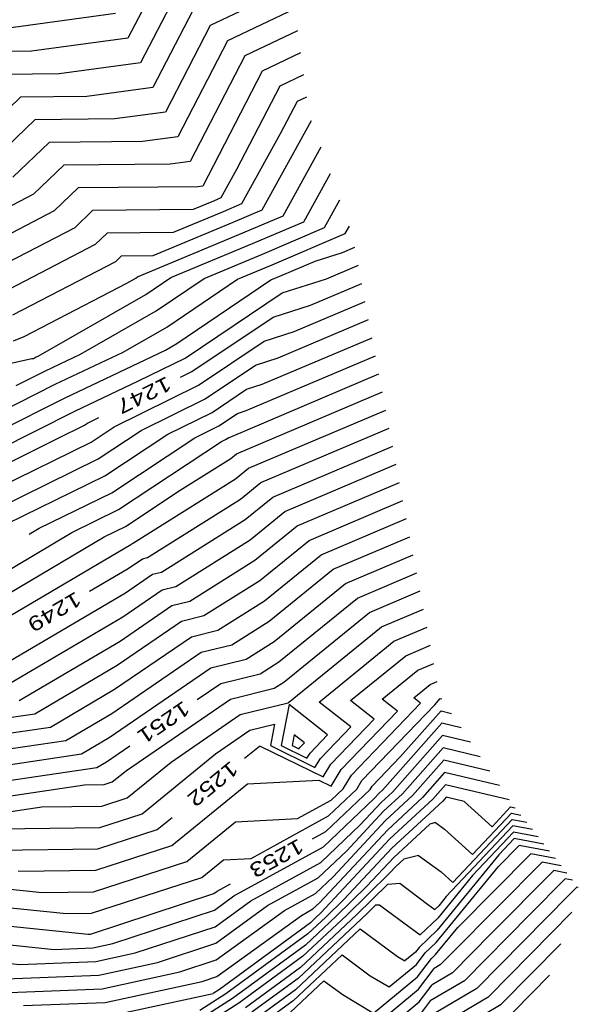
# Model space of a CAD drawing. Header units: feet. Extents: x -19835 to -19507, y 220308 to 220783.
# Tile 38 of 49: x -19625 to -19587, y 220518 to 220586. Entities that reach past the tile are written whole.
import ezdxf

# ---------------------------------------------------------------- set-up
doc = ezdxf.new("R2010")
doc.units = ezdxf.units.FT
doc.header["$LTSCALE"] = 25
doc.header["$MEASUREMENT"] = 0
for name, color, linetype in [('H1_HOEHENLINIEN', 86, 'CONTINUOUS'), ('H1_ZAEHLLIN_TXT', 3, 'CONTINUOUS'), ('H1_ZAEHLLINIEN', 11, 'CONTINUOUS')]:
    doc.layers.add(name, color=color, linetype=linetype)

msp = doc.modelspace()

# ---------------------------------------------------------------- linework, layer by layer
at = {"layer": 'H1_HOEHENLINIEN'}
for p, q in [((-19606.265, 220588.166), (-19611.854, 220585.508)), ((-19614.236, 220587.584), (-19616.633, 220582.96)), ((-19613.045, 220586.546), (-19615.779, 220581.272)), ((-19618.342, 220586.335), (-19625.993, 220585.297)), ((-19611.854, 220585.508), (-19614.925, 220579.585)), ((-19605.866, 220585.147), (-19609.473, 220583.432)), ((-19609.473, 220583.432), (-19613.217, 220576.21)), ((-19605.666, 220583.638), (-19608.282, 220582.394)), ((-19616.633, 220582.96), (-19622.194, 220582.206)), ((-19608.282, 220582.394), (-19612.362, 220574.523)), ((-19622.194, 220582.206), (-19625.842, 220582.172)), ((-19605.466, 220582.129), (-19607.091, 220581.356)), ((-19615.779, 220581.272), (-19620.295, 220580.66)), ((-19607.091, 220581.356), (-19610.052, 220575.645)), ((-19624.853, 220580.617), (-19628.18, 220577.422)), ((-19620.295, 220580.66), (-19624.853, 220580.617)), ((-19623.863, 220579.063), (-19626.771, 220576.272)), ((-19618.395, 220579.115), (-19623.863, 220579.063)), ((-19614.925, 220579.585), (-19618.395, 220579.115)), ((-19608.282, 220572.896), (-19604.905, 220579.004)), ((-19606.862, 220572.49), (-19604.259, 220577.197)), ((-19621.883, 220575.955), (-19623.951, 220573.97)), ((-19614.596, 220576.023), (-19621.883, 220575.955)), ((-19613.217, 220576.21), (-19614.596, 220576.023)), ((-19610.052, 220575.645), (-19611.123, 220573.707)), ((-19605.441, 220572.084), (-19603.613, 220575.391)), ((-19620.894, 220574.401), (-19622.541, 220572.819)), ((-19612.697, 220574.478), (-19620.894, 220574.401)), ((-19612.362, 220574.523), (-19612.697, 220574.478)), ((-19623.951, 220573.97), (-19628.538, 220571.589)), ((-19611.123, 220573.707), (-19611.632, 220573.49)), ((-19613.019, 220572.911), (-19619.904, 220572.846)), ((-19611.632, 220573.49), (-19613.019, 220572.911)), ((-19622.541, 220572.819), (-19627.749, 220570.117)), ((-19619.904, 220572.846), (-19621.131, 220571.668)), ((-19610.289, 220572.039), (-19608.282, 220572.896)), ((-19609.618, 220571.314), (-19606.862, 220572.49)), ((-19621.131, 220571.668), (-19626.959, 220568.644)), ((-19615.755, 220569.758), (-19610.289, 220572.039)), ((-19608.946, 220570.588), (-19605.441, 220572.084)), ((-19602.6, 220571.273), (-19602.322, 220571.777)), ((-19616.831, 220568.304), (-19609.618, 220571.314)), ((-19607.603, 220569.138), (-19602.6, 220571.273)), ((-19614.55, 220568.25), (-19608.946, 220570.588)), ((-19602.793, 220569.972), (-19601.939, 220570.334)), ((-19618.311, 220569.367), (-19617.925, 220569.738)), ((-19617.925, 220569.738), (-19615.755, 220569.758)), ((-19604.672, 220569.377), (-19602.793, 220569.972)), ((-19625.379, 220565.699), (-19618.311, 220569.367)), ((-19609.986, 220568.143), (-19607.603, 220569.138)), ((-19606.931, 220568.412), (-19604.672, 220569.377)), ((-19603.892, 220568.167), (-19601.703, 220569.095)), ((-19617.562, 220567.873), (-19616.957, 220568.218)), ((-19616.957, 220568.218), (-19616.831, 220568.304)), ((-19616.25, 220567.1), (-19614.55, 220568.25)), ((-19607.704, 220568.09), (-19606.931, 220568.412)), ((-19624.589, 220564.227), (-19617.562, 220567.873)), ((-19614.834, 220564.862), (-19609.986, 220568.143)), ((-19614.127, 220563.743), (-19607.704, 220568.09)), ((-19606.926, 220567.206), (-19603.892, 220568.167)), ((-19623.63, 220562.883), (-19616.25, 220567.1)), ((-19613.576, 220562.745), (-19606.926, 220567.206)), ((-19606.091, 220564.557), (-19601.233, 220566.618)), ((-19617.822, 220563.155), (-19614.834, 220564.862)), ((-19607.191, 220562.753), (-19600.998, 220565.379)), ((-19625.333, 220563.924), (-19624.589, 220564.227)), ((-19608.29, 220560.948), (-19600.763, 220564.14)), ((-19608.146, 220563.906), (-19606.091, 220564.557)), ((-19614.917, 220563.291), (-19614.127, 220563.743)), ((-19612.651, 220560.884), (-19608.146, 220563.906)), ((-19623.956, 220562.724), (-19623.808, 220562.798)), ((-19623.808, 220562.798), (-19623.63, 220562.883)), ((-19622.461, 220560.952), (-19617.822, 220563.155)), ((-19621.787, 220560.029), (-19614.917, 220563.291)), ((-19635.921, 220560.137), (-19624.064, 220562.709)), ((-19624.064, 220562.709), (-19623.956, 220562.724)), ((-19616.759, 220561.174), (-19613.576, 220562.745)), ((-19612.189, 220559.954), (-19608.757, 220562.257)), ((-19608.757, 220562.257), (-19607.191, 220562.753)), ((-19610.489, 220557.338), (-19600.293, 220561.662)), ((-19626.312, 220559.02), (-19622.461, 220560.952)), ((-19621.114, 220559.106), (-19616.759, 220561.174)), ((-19618.419, 220558.038), (-19612.651, 220560.884)), ((-19609.367, 220560.607), (-19608.29, 220560.948)), ((-19611.726, 220559.024), (-19609.367, 220560.607)), ((-19610.046, 220556.187), (-19600.058, 220560.423)), ((-19627.49, 220557.169), (-19621.787, 220560.029)), ((-19616.583, 220557.785), (-19612.189, 220559.954)), ((-19628.668, 220555.317), (-19621.114, 220559.106)), ((-19614.747, 220557.533), (-19611.726, 220559.024)), ((-19609.218, 220555.2), (-19599.823, 220559.184)), ((-19620.003, 220556.991), (-19618.419, 220558.038)), ((-19619.533, 220555.835), (-19616.583, 220557.785)), ((-19619.063, 220554.68), (-19614.747, 220557.533)), ((-19630.209, 220551.986), (-19620.003, 220556.991)), ((-19618.124, 220552.369), (-19611.076, 220557.028)), ((-19611.076, 220557.028), (-19610.801, 220557.163)), ((-19610.801, 220557.163), (-19610.587, 220557.307)), ((-19610.587, 220557.307), (-19610.489, 220557.338)), ((-19610.445, 220555.863), (-19610.046, 220556.187)), ((-19607.562, 220553.225), (-19599.353, 220556.707)), ((-19627.991, 220551.688), (-19619.533, 220555.835)), ((-19613.904, 220553.692), (-19610.445, 220555.863)), ((-19606.733, 220552.238), (-19599.118, 220555.468)), ((-19610.114, 220554.471), (-19609.218, 220555.2)), ((-19625.774, 220551.389), (-19619.063, 220554.68)), ((-19617.105, 220550.084), (-19610.114, 220554.471)), ((-19605.905, 220551.251), (-19598.882, 220554.229)), ((-19617.654, 220551.214), (-19613.904, 220553.692)), ((-19609.454, 220551.686), (-19607.562, 220553.225)), ((-19621.339, 220550.792), (-19618.124, 220552.369)), ((-19609.123, 220550.294), (-19606.733, 220552.238)), ((-19615.178, 220548.094), (-19609.454, 220551.686)), ((-19604.249, 220549.276), (-19598.412, 220551.751)), ((-19630.192, 220545.549), (-19621.339, 220550.792)), ((-19619.122, 220550.494), (-19617.654, 220551.214)), ((-19608.793, 220548.902), (-19605.905, 220551.251)), ((-19630.063, 220544.014), (-19619.122, 220550.494)), ((-19629.186, 220542.973), (-19617.289, 220549.979)), ((-19617.289, 220549.979), (-19617.152, 220550.072)), ((-19617.152, 220550.072), (-19617.105, 220550.084)), ((-19614.214, 220547.099), (-19609.123, 220550.294)), ((-19603.421, 220548.289), (-19598.177, 220550.512)), ((-19613.251, 220546.104), (-19608.793, 220548.902)), ((-19608.132, 220546.117), (-19604.249, 220549.276)), ((-19602.592, 220547.301), (-19597.942, 220549.274)), ((-19615.815, 220547.937), (-19615.178, 220548.094)), ((-19607.802, 220544.725), (-19603.421, 220548.289)), ((-19617.659, 220546.673), (-19615.815, 220547.937)), ((-19607.471, 220543.333), (-19602.592, 220547.301)), ((-19627.057, 220541.139), (-19617.659, 220546.673)), ((-19617.845, 220545.02), (-19615.146, 220546.869)), ((-19615.146, 220546.869), (-19614.214, 220547.099)), ((-19600.936, 220545.327), (-19597.472, 220546.796)), ((-19614.477, 220545.801), (-19613.251, 220546.104)), ((-19611.323, 220544.114), (-19608.132, 220546.117)), ((-19618.03, 220543.367), (-19614.477, 220545.801)), ((-19606.811, 220540.548), (-19600.936, 220545.327)), ((-19600.108, 220544.34), (-19597.237, 220545.557)), ((-19625.993, 220540.222), (-19617.845, 220545.02)), ((-19610.36, 220543.119), (-19607.802, 220544.725)), ((-19613.14, 220543.666), (-19611.323, 220544.114)), ((-19606.48, 220539.156), (-19600.108, 220544.34)), ((-19599.279, 220543.352), (-19597.002, 220544.318)), ((-19624.928, 220539.305), (-19618.03, 220543.367)), ((-19618.401, 220540.061), (-19613.14, 220543.666)), ((-19609.396, 220542.125), (-19607.471, 220543.333)), ((-19604.393, 220539.192), (-19599.279, 220543.352)), ((-19618.586, 220538.408), (-19612.471, 220542.598)), ((-19612.471, 220542.598), (-19610.36, 220543.119)), ((-19611.802, 220541.531), (-19609.396, 220542.125)), ((-19618.771, 220536.755), (-19611.802, 220541.531)), ((-19600.073, 220539.384), (-19597.623, 220541.378)), ((-19597.623, 220541.378), (-19596.532, 220541.84)), ((-19607.469, 220540.135), (-19606.811, 220540.548)), ((-19596.795, 220540.39), (-19596.296, 220540.602)), ((-19622.799, 220537.47), (-19618.401, 220540.061)), ((-19610.465, 220539.395), (-19607.469, 220540.135)), ((-19597.913, 220539.48), (-19596.795, 220540.39)), ((-19617.588, 220534.513), (-19610.465, 220539.395)), ((-19602.218, 220537.483), (-19604.393, 220539.192)), ((-19599.031, 220538.565), (-19600.073, 220539.384)), ((-19597.437, 220539.106), (-19597.913, 220539.48)), ((-19596.473, 220538.995), (-19596.091, 220539.426)), ((-19596.091, 220539.426), (-19595.993, 220539.403)), ((-19609.796, 220538.328), (-19606.506, 220539.14)), ((-19606.453, 220539.017), (-19606.988, 220536.205)), ((-19606.506, 220539.14), (-19606.48, 220539.156)), ((-19603.811, 220536.942), (-19606.453, 220539.017)), ((-19602.886, 220534.566), (-19599.031, 220538.565)), ((-19602.177, 220534.19), (-19597.437, 220539.106)), ((-19601.468, 220533.814), (-19596.473, 220538.995)), ((-19621.735, 220536.553), (-19618.586, 220538.408)), ((-19614.537, 220535.078), (-19609.796, 220538.328)), ((-19628.774, 220536.591), (-19622.799, 220537.47)), ((-19611.486, 220535.644), (-19609.127, 220537.26)), ((-19609.127, 220537.26), (-19607.451, 220537.674)), ((-19607.451, 220537.674), (-19607.73, 220536.204)), ((-19604.304, 220535.318), (-19602.218, 220537.483)), ((-19595.992, 220537.737), (-19600.057, 220533.153)), ((-19594.673, 220537.426), (-19595.992, 220537.737)), ((-19628.588, 220535.545), (-19621.735, 220536.553)), ((-19620.671, 220535.636), (-19618.771, 220536.755)), ((-19606.104, 220536.95), (-19606.245, 220536.206)), ((-19605.404, 220536.401), (-19606.104, 220536.95)), ((-19605.014, 220535.694), (-19603.811, 220536.942)), ((-19595.942, 220536.893), (-19599.368, 220533.029)), ((-19594.012, 220536.438), (-19595.942, 220536.893)), ((-19607.73, 220536.204), (-19604.675, 220534.7)), ((-19606.988, 220536.205), (-19605.227, 220535.338)), ((-19606.245, 220536.206), (-19605.779, 220535.976)), ((-19605.779, 220535.976), (-19605.723, 220536.071)), ((-19605.723, 220536.071), (-19605.404, 220536.401)), ((-19595.892, 220536.049), (-19598.679, 220532.906)), ((-19593.352, 220535.449), (-19595.892, 220536.049)), ((-19628.403, 220534.498), (-19620.671, 220535.636)), ((-19616.517, 220531.541), (-19611.486, 220535.644)), ((-19605.227, 220535.338), (-19605.014, 220535.694)), ((-19604.675, 220534.7), (-19604.304, 220535.318)), ((-19618.562, 220533.719), (-19617.588, 220534.513)), ((-19617.54, 220532.63), (-19614.537, 220535.078)), ((-19603.571, 220533.423), (-19602.886, 220534.566)), ((-19609.299, 220533.582), (-19604.403, 220533.833)), ((-19604.403, 220533.833), (-19603.571, 220533.423)), ((-19602.738, 220533.254), (-19602.177, 220534.19)), ((-19601.816, 220533.232), (-19601.468, 220533.814)), ((-19595.793, 220534.36), (-19597.302, 220532.659)), ((-19592.031, 220533.472), (-19595.793, 220534.36)), ((-19628.031, 220532.405), (-19620.454, 220533.52)), ((-19620.454, 220533.52), (-19619.122, 220533.538)), ((-19619.122, 220533.538), (-19618.562, 220533.719)), ((-19614.473, 220529.363), (-19609.299, 220533.582)), ((-19603.749, 220531.399), (-19601.816, 220533.232)), ((-19603.572, 220532.462), (-19602.738, 220533.254)), ((-19600.057, 220533.153), (-19600.255, 220532.97)), ((-19595.744, 220533.516), (-19596.613, 220532.536)), ((-19591.371, 220532.484), (-19595.744, 220533.516)), ((-19619.264, 220532.072), (-19617.54, 220532.63)), ((-19605.864, 220531.205), (-19603.572, 220532.462)), ((-19604.103, 220529.273), (-19600.64, 220532.557)), ((-19600.255, 220532.97), (-19600.64, 220532.557)), ((-19599.368, 220533.029), (-19600.114, 220532.339)), ((-19598.679, 220532.906), (-19599.974, 220531.709)), ((-19597.302, 220532.659), (-19599.694, 220530.447)), ((-19596.613, 220532.536), (-19599.554, 220529.817)), ((-19595.694, 220532.672), (-19595.924, 220532.412)), ((-19594.45, 220532.378), (-19595.694, 220532.672)), ((-19627.845, 220531.359), (-19623.374, 220532.017)), ((-19623.374, 220532.017), (-19619.264, 220532.072)), ((-19600.114, 220532.339), (-19601.57, 220530.78)), ((-19595.924, 220532.412), (-19599.414, 220529.186)), ((-19592.548, 220530.652), (-19594.45, 220532.378)), ((-19592.548, 220530.652), (-19591.273, 220532.008)), ((-19591.273, 220532.008), (-19590.957, 220531.948)), ((-19619.407, 220530.605), (-19616.517, 220531.541)), ((-19610.124, 220530.986), (-19605.864, 220531.205)), ((-19609.056, 220528.488), (-19603.749, 220531.399)), ((-19599.974, 220531.709), (-19602.499, 220529.003)), ((-19595.222, 220526.842), (-19591.175, 220531.145)), ((-19591.175, 220531.145), (-19590.172, 220530.956)), ((-19626.293, 220530.514), (-19619.407, 220530.605)), ((-19613.45, 220528.274), (-19610.124, 220530.986)), ((-19599.694, 220530.447), (-19604.359, 220525.449)), ((-19604.28, 220528.21), (-19601.57, 220530.78)), ((-19591.126, 220530.714), (-19595.681, 220525.871)), ((-19589.779, 220530.46), (-19591.126, 220530.714)), ((-19599.554, 220529.817), (-19604.284, 220524.749)), ((-19591.077, 220530.282), (-19593.88, 220527.302)), ((-19589.386, 220529.964), (-19591.077, 220530.282)), ((-19619.692, 220527.673), (-19614.473, 220529.363)), ((-19610.225, 220525.914), (-19604.103, 220529.273)), ((-19599.414, 220529.186), (-19602.702, 220525.663)), ((-19590.684, 220529.364), (-19592.113, 220527.926)), ((-19588.601, 220528.971), (-19590.684, 220529.364)), ((-19610.95, 220528.39), (-19609.056, 220528.488)), ((-19604.457, 220527.147), (-19602.499, 220529.003)), ((-19598.596, 220528.422), (-19599.133, 220527.925)), ((-19597.593, 220528.694), (-19598.596, 220528.422)), ((-19597.593, 220528.694), (-19596.03, 220527.574)), ((-19589.897, 220528.793), (-19594.899, 220523.76)), ((-19588.208, 220528.475), (-19589.897, 220528.793)), ((-19619.835, 220526.206), (-19613.45, 220528.274)), ((-19612.428, 220527.185), (-19610.95, 220528.39)), ((-19609.071, 220525.582), (-19604.28, 220528.21)), ((-19599.133, 220527.925), (-19599.537, 220527.492)), ((-19596.371, 220522.73), (-19592.113, 220527.926)), ((-19589.11, 220528.223), (-19595.284, 220522.009)), ((-19587.816, 220527.979), (-19589.11, 220528.223)), ((-19625.002, 220527.602), (-19619.692, 220527.673)), ((-19619.978, 220524.74), (-19612.428, 220527.185)), ((-19607.917, 220525.249), (-19604.457, 220527.147)), ((-19599.537, 220527.492), (-19602.518, 220524.582)), ((-19593.88, 220527.302), (-19596.257, 220524.401)), ((-19596.03, 220527.574), (-19595.222, 220526.842)), ((-19587.536, 220527.081), (-19589.945, 220524.657)), ((-19587.031, 220526.986), (-19587.536, 220527.081)), ((-19627.294, 220526.562), (-19623.351, 220526.159)), ((-19599.682, 220526.721), (-19601.812, 220524.641)), ((-19599.682, 220526.721), (-19598.864, 220526.79)), ((-19598.864, 220526.79), (-19596.958, 220525.345)), ((-19586.748, 220526.511), (-19587.275, 220525.98)), ((-19586.638, 220526.49), (-19586.748, 220526.511)), ((-19623.351, 220526.159), (-19619.835, 220526.206)), ((-19611.56, 220524.947), (-19610.225, 220525.914)), ((-19595.681, 220525.871), (-19596.201, 220525.236)), ((-19587.275, 220525.98), (-19593.591, 220519.572)), ((-19627.183, 220525.277), (-19621.7, 220524.717)), ((-19611.518, 220523.809), (-19609.071, 220525.582)), ((-19611.477, 220522.67), (-19607.917, 220525.249)), ((-19604.811, 220525.021), (-19604.359, 220525.449)), ((-19602.702, 220525.663), (-19603.929, 220524.465)), ((-19600.498, 220525.294), (-19601.106, 220524.7)), ((-19600.498, 220525.294), (-19600.264, 220525.314)), ((-19600.264, 220525.314), (-19599.719, 220524.901)), ((-19596.958, 220525.345), (-19596.465, 220524.983)), ((-19596.201, 220525.236), (-19596.465, 220524.983)), ((-19621.7, 220524.717), (-19619.978, 220524.74)), ((-19618.524, 220522.657), (-19611.56, 220524.947)), ((-19611.393, 220520.392), (-19605.609, 220524.583)), ((-19601.106, 220524.7), (-19605.836, 220520.252)), ((-19601.812, 220524.641), (-19605.666, 220521.017)), ((-19605.609, 220524.583), (-19604.811, 220525.021)), ((-19602.518, 220524.582), (-19605.496, 220521.782)), ((-19603.929, 220524.465), (-19605.155, 220523.312)), ((-19604.635, 220524.406), (-19604.985, 220524.077)), ((-19604.284, 220524.749), (-19604.635, 220524.406)), ((-19599.719, 220524.901), (-19597.463, 220523.244)), ((-19596.257, 220524.401), (-19597.463, 220523.244)), ((-19589.945, 220524.657), (-19594.425, 220520.111)), ((-19592.758, 220519.033), (-19587.077, 220524.797)), ((-19616.994, 220522.007), (-19611.518, 220523.809)), ((-19604.985, 220524.077), (-19611.222, 220519.517)), ((-19596.427, 220521.895), (-19594.899, 220523.76)), ((-19605.155, 220523.312), (-19610.776, 220519.203)), ((-19626.961, 220522.706), (-19622.549, 220522.256)), ((-19622.549, 220522.256), (-19619.896, 220522.36)), ((-19619.896, 220522.36), (-19618.524, 220522.657)), ((-19615.465, 220521.358), (-19611.477, 220522.67)), ((-19597.124, 220522.008), (-19596.371, 220522.73)), ((-19619.685, 220521.426), (-19616.994, 220522.007)), ((-19605.496, 220521.782), (-19609.884, 220518.574)), ((-19602.818, 220521.88), (-19606.176, 220518.723)), ((-19602.818, 220521.88), (-19600.884, 220520.454)), ((-19597.72, 220521.222), (-19597.124, 220522.008)), ((-19596.698, 220521.635), (-19596.427, 220521.895)), ((-19595.284, 220522.009), (-19596.092, 220521.19)), ((-19626.85, 220521.421), (-19624.889, 220521.221)), ((-19624.889, 220521.221), (-19619.685, 220521.426)), ((-19619.474, 220520.491), (-19615.465, 220521.358)), ((-19605.666, 220521.017), (-19609.438, 220518.26)), ((-19599.585, 220519.685), (-19597.72, 220521.222)), ((-19597.658, 220520.371), (-19596.698, 220521.635)), ((-19596.092, 220521.19), (-19596.517, 220520.94)), ((-19626.568, 220520.212), (-19619.474, 220520.491)), ((-19612.405, 220520.06), (-19611.393, 220520.392)), ((-19600.884, 220520.454), (-19599.585, 220519.685)), ((-19600.66, 220517.897), (-19597.658, 220520.371)), ((-19597.595, 220519.519), (-19596.517, 220520.94)), ((-19588.601, 220520.48), (-19591.09, 220517.954)), ((-19619.052, 220518.623), (-19612.405, 220520.06)), ((-19605.836, 220520.252), (-19608.991, 220517.946)), ((-19604.065, 220520.103), (-19606.346, 220517.958)), ((-19604.065, 220520.103), (-19602.75, 220519.134)), ((-19594.425, 220520.111), (-19596.779, 220518.726)), ((-19618.841, 220517.688), (-19611.657, 220519.241)), ((-19610.776, 220519.203), (-19612.568, 220518.064)), ((-19611.222, 220519.517), (-19611.657, 220519.241)), ((-19602.75, 220519.134), (-19600.66, 220517.897)), ((-19601.735, 220516.109), (-19597.595, 220519.519)), ((-19597.042, 220516.513), (-19592.758, 220519.033)), ((-19593.591, 220519.572), (-19596.911, 220517.619)), ((-19624.637, 220518.403), (-19619.052, 220518.623)), ((-19609.884, 220518.574), (-19614.392, 220515.71)), ((-19606.176, 220518.723), (-19608.099, 220517.317)), ((-19596.779, 220518.726), (-19597.47, 220517.817))]:
    msp.add_line(p, q, dxfattribs=at)
at = {"layer": 'H1_ZAEHLLINIEN'}
for p, q in [((-19615.427, 220588.622), (-19617.487, 220584.647)), ((-19606.065, 220586.657), (-19610.664, 220584.47)), ((-19617.487, 220584.647), (-19624.094, 220583.752)), ((-19610.664, 220584.47), (-19614.071, 220577.898)), ((-19624.094, 220583.752), (-19626.832, 220583.726)), ((-19605.9, 220580.318), (-19607.056, 220578.09)), ((-19605.266, 220580.62), (-19605.9, 220580.318)), ((-19614.071, 220577.898), (-19616.496, 220577.569)), ((-19607.056, 220578.09), (-19609.703, 220573.301)), ((-19622.873, 220577.509), (-19625.361, 220575.121)), ((-19616.496, 220577.569), (-19622.873, 220577.509)), ((-19604.021, 220571.679), (-19602.968, 220573.584)), ((-19609.703, 220573.301), (-19610.961, 220572.764)), ((-19610.961, 220572.764), (-19614.387, 220571.335)), ((-19608.274, 220569.863), (-19604.021, 220571.679)), ((-19618.914, 220571.292), (-19619.721, 220570.518)), ((-19614.387, 220571.335), (-19618.914, 220571.292)), ((-19619.721, 220570.518), (-19626.169, 220567.172)), ((-19612.268, 220568.197), (-19608.274, 220569.863)), ((-19615.542, 220565.981), (-19612.268, 220568.197)), ((-19604.992, 220566.362), (-19601.468, 220567.856)), ((-19607.536, 220565.556), (-19604.992, 220566.362)), ((-19620.726, 220563.019), (-19615.542, 220565.981)), ((-19613.114, 220561.814), (-19607.536, 220565.556)), ((-19623.135, 220561.875), (-19620.726, 220563.019)), ((-19609.39, 220559.143), (-19600.528, 220562.901)), ((-19625.134, 220560.872), (-19623.135, 220561.875)), ((-19613.886, 220561.433), (-19613.114, 220561.814)), ((-19611.264, 220558.093), (-19609.977, 220558.957)), ((-19609.977, 220558.957), (-19609.39, 220559.143)), ((-19622.321, 220557.24), (-19620.473, 220558.146)), ((-19620.473, 220558.146), (-19620.254, 220558.291)), ((-19620.254, 220558.291), (-19619.482, 220558.672)), ((-19612.912, 220557.28), (-19611.264, 220558.093)), ((-19608.39, 220554.213), (-19599.588, 220557.946)), ((-19629.846, 220553.465), (-19622.321, 220557.24)), ((-19618.593, 220553.524), (-19612.912, 220557.28)), ((-19609.784, 220553.079), (-19608.39, 220554.213)), ((-19623.557, 220551.091), (-19618.593, 220553.524)), ((-19616.141, 220549.089), (-19609.784, 220553.079)), ((-19605.077, 220550.263), (-19598.647, 220552.99)), ((-19624.255, 220550.677), (-19623.557, 220551.091)), ((-19608.462, 220547.509), (-19605.077, 220550.263)), ((-19617.474, 220548.326), (-19616.483, 220549.004)), ((-19616.483, 220549.004), (-19616.141, 220549.089)), ((-19620.109, 220546.774), (-19617.474, 220548.326)), ((-19601.764, 220546.314), (-19597.707, 220548.035)), ((-19612.287, 220545.109), (-19608.462, 220547.509)), ((-19607.141, 220541.94), (-19601.764, 220546.314)), ((-19618.215, 220541.714), (-19613.808, 220544.734)), ((-19613.808, 220544.734), (-19612.287, 220545.109)), ((-19598.451, 220542.365), (-19596.767, 220543.079)), ((-19608.433, 220541.13), (-19607.141, 220541.94)), ((-19602.233, 220539.288), (-19598.451, 220542.365)), ((-19623.864, 220538.388), (-19618.215, 220541.714)), ((-19611.133, 220540.463), (-19608.433, 220541.13)), ((-19612.735, 220539.365), (-19611.133, 220540.463)), ((-19600.624, 220538.024), (-19602.233, 220539.288)), ((-19598.81, 220535.46), (-19596.041, 220538.582)), ((-19596.041, 220538.582), (-19595.333, 220538.414)), ((-19628.96, 220537.638), (-19623.864, 220538.388)), ((-19603.595, 220534.942), (-19600.624, 220538.024)), ((-19618.957, 220535.102), (-19617.355, 220536.199)), ((-19609.504, 220535.337), (-19608.473, 220536.177)), ((-19608.473, 220536.177), (-19608.425, 220536.18)), ((-19608.425, 220536.18), (-19604.123, 220534.061)), ((-19600.759, 220533.438), (-19598.81, 220535.46)), ((-19595.843, 220535.205), (-19597.99, 220532.783)), ((-19592.692, 220534.461), (-19595.843, 220535.205)), ((-19628.217, 220533.452), (-19619.606, 220534.719)), ((-19619.606, 220534.719), (-19618.957, 220535.102)), ((-19604.123, 220534.061), (-19603.595, 220534.942)), ((-19603.926, 220530.336), (-19600.895, 220533.211)), ((-19600.895, 220533.211), (-19600.759, 220533.438)), ((-19597.99, 220532.783), (-19599.834, 220531.078)), ((-19615.495, 220530.452), (-19614.464, 220531.293)), ((-19593.885, 220528.747), (-19591.224, 220531.577)), ((-19591.224, 220531.577), (-19590.564, 220531.452)), ((-19619.55, 220529.139), (-19615.495, 220530.452)), ((-19599.834, 220531.078), (-19603.429, 220527.226)), ((-19596.815, 220530.828), (-19599.273, 220528.555)), ((-19596.424, 220530.934), (-19596.815, 220530.828)), ((-19596.424, 220530.934), (-19595.814, 220530.497)), ((-19595.814, 220530.497), (-19593.885, 220528.747)), ((-19604.847, 220529.831), (-19603.926, 220530.336)), ((-19591.028, 220529.851), (-19592.079, 220528.733)), ((-19588.994, 220529.467), (-19591.028, 220529.851)), ((-19626.653, 220529.044), (-19619.55, 220529.139)), ((-19599.273, 220528.555), (-19601.119, 220526.578)), ((-19592.079, 220528.733), (-19596.314, 220523.565)), ((-19604.634, 220526.084), (-19603.429, 220527.226)), ((-19588.323, 220527.652), (-19592.615, 220523.333)), ((-19587.423, 220527.482), (-19588.323, 220527.652)), ((-19611.379, 220526.247), (-19610.458, 220526.753)), ((-19601.119, 220526.578), (-19603.223, 220524.524)), ((-19620.054, 220523.306), (-19611.602, 220526.086)), ((-19611.602, 220526.086), (-19611.379, 220526.247)), ((-19606.763, 220524.916), (-19604.634, 220526.084)), ((-19611.435, 220521.531), (-19606.763, 220524.916)), ((-19603.223, 220524.524), (-19605.325, 220522.547)), ((-19627.072, 220523.992), (-19620.209, 220523.291)), ((-19620.209, 220523.291), (-19620.107, 220523.295)), ((-19620.107, 220523.295), (-19620.054, 220523.306)), ((-19601.572, 220523.657), (-19606.006, 220519.487)), ((-19601.572, 220523.657), (-19599.017, 220521.773)), ((-19596.314, 220523.565), (-19597.55, 220522.38)), ((-19592.615, 220523.333), (-19595.259, 220520.65)), ((-19605.325, 220522.547), (-19610.33, 220518.889)), ((-19597.55, 220522.38), (-19597.783, 220522.073)), ((-19591.924, 220518.493), (-19587.839, 220522.639)), ((-19599.017, 220521.773), (-19598.511, 220521.473)), ((-19597.783, 220522.073), (-19598.511, 220521.473)), ((-19613.935, 220520.709), (-19611.435, 220521.531)), ((-19619.263, 220519.557), (-19613.935, 220520.709)), ((-19595.259, 220520.65), (-19596.648, 220519.833)), ((-19597.532, 220518.668), (-19596.648, 220519.833)), ((-19625.602, 220519.307), (-19619.263, 220519.557)), ((-19606.006, 220519.487), (-19608.545, 220517.631)), ((-19610.33, 220518.889), (-19613.48, 220516.887)), ((-19602.809, 220514.32), (-19597.532, 220518.668)), ((-19597.173, 220515.406), (-19591.924, 220518.493))]:
    msp.add_line(p, q, dxfattribs=at)

# ---------------------------------------------------------------- texts
at = {"layer": 'H1_ZAEHLLIN_TXT', "width": 1.333333}
for s, rotation, p in [('1247', 206.3, (-19614.825, 220561.528)), ('1249', 210.5, (-19621.052, 220546.799)), ('1251', 214.4, (-19613.678, 220539.325)), ('1252', 219.2, (-19610.44, 220535.219)), ('1253', 208.7, (-19605.789, 220529.884))]:
    msp.add_text(s, height=1, rotation=rotation, dxfattribs=at).set_placement(p)

doc.saveas('drawing.dxf')
